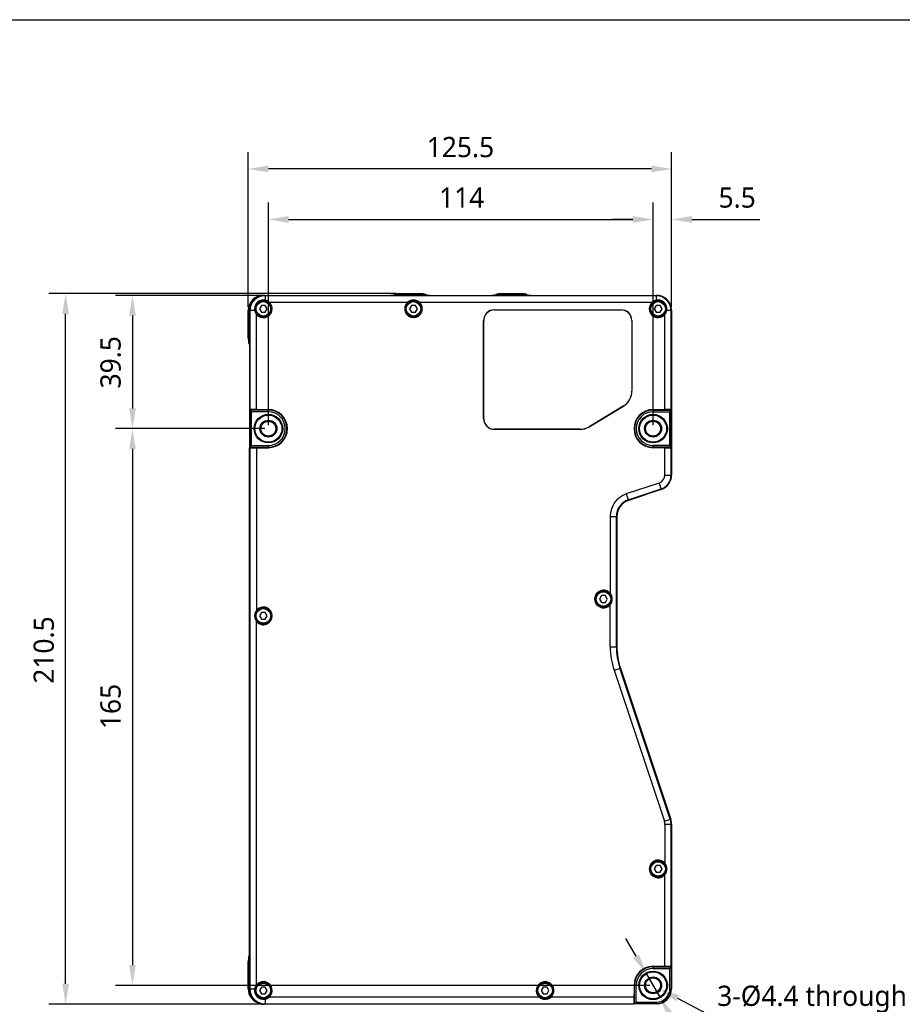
# Model space of a CAD drawing. Header units: millimetres. Extents: x -12 to 294, y -7 to 213.
# Tile 9 of 12: x 58 to 189, y 67 to 213. Entities that reach past the tile are written whole.
import ezdxf

# ---------------------------------------------------------------- set-up
doc = ezdxf.new("R2010")
doc.units = ezdxf.units.MM
doc.header["$LTSCALE"] = 23.1
doc.header["$PDMODE"] = 3
doc.header["$PDSIZE"] = 8
doc.layers.get('0').update_dxf_attribs({"linetype": 'CONTINUOUS'})
doc.layers.get('Defpoints').update_dxf_attribs({"linetype": 'CONTINUOUS'})
for name, color, linetype in [('00_COMPONENTS', 7, 'CONTINUOUS'), ('20_ALL_FEATURES', 7, 'CONTINUOUS'), ('51__DRAFT_DIMS', 7, 'CONTINUOUS')]:
    doc.layers.add(name, color=color, linetype=linetype)
doc.styles.get("Standard").update_dxf_attribs({"font": 'Roboto-Regular.ttf'})
doc.dimstyles.new('DIMSTYLE_1', dxfattribs={"dimtxt": 3, "dimasz": 3, "dimexe": 2.5, "dimexo": 0.5, "dimgap": 0.75, "dimtad": 1, "dimlfac": 2, "dimdsep": 46, "dimtxsty": 'STANDARD', "dimblk": '_FILLED', "dimblk1": '_FILLED', "dimblk2": '_FILLED', "dimcen": 0.09, "dimclrt": 3, "dimazin": 2, "dimtp": 0.3, "dimtm": 0.3, "dimtfac": 1, "dimtofl": 0, "dimtmove": 0, "dimatfit": 3, "dimldrblk": '_FILLED', "dimfxl": 1, "dimtolj": 1, "dimarcsym": 0})
doc.dimstyles.new('DIMSTYLE_2', dxfattribs={"dimtxt": 3, "dimasz": 3, "dimexe": 2.5, "dimexo": 0.5, "dimgap": 0.75, "dimtad": 1, "dimdec": 1, "dimlfac": 2, "dimdsep": 46, "dimtxsty": 'STANDARD', "dimblk": '_FILLED', "dimblk1": '_FILLED', "dimblk2": '_FILLED', "dimcen": 0.09, "dimclrt": 3, "dimazin": 2, "dimtp": 0.5, "dimtm": 0.5, "dimtfac": 1, "dimtdec": 1, "dimtofl": 0, "dimtmove": 0, "dimatfit": 3, "dimldrblk": '_FILLED', "dimfxl": 1, "dimtolj": 1, "dimarcsym": 0})
doc.dimstyles.new('DIMSTYLE_3', dxfattribs={"dimtxt": 3, "dimasz": 3, "dimexe": 2.5, "dimexo": 0.5, "dimgap": 0.75, "dimtad": 1, "dimlfac": 2, "dimdsep": 46, "dimtxsty": 'STANDARD', "dimblk": '_FILLED', "dimblk1": '_FILLED', "dimblk2": '_FILLED', "dimcen": 0.09, "dimclrt": 3, "dimazin": 2, "dimtp": 0.1, "dimtm": 0.1, "dimtfac": 1, "dimtofl": 0, "dimtmove": 0, "dimatfit": 3, "dimldrblk": '_FILLED', "dimfxl": 1, "dimtolj": 1, "dimarcsym": 0})

# ---------------------------------------------------------------- blocks, each defined once
blk = doc.blocks.new('_FILLED')
at = {"color": 0, "linetype": 'ByBlock'}
blk.add_solid([(0, 0), (-1, 0.167), (-1, -0.167)], dxfattribs=at)
blk = doc.blocks.new('*D2')
at = {"layer": '51__DRAFT_DIMS', "color": 0, "lineweight": -2}
for p, q in [((113.91, 172.34), (62.39, 172.34)), ((64.89, 70.07), (64.89, 169.34)), ((93.93, 67.07), (62.39, 67.07))]:
    blk.add_line(p, q, dxfattribs=at)
at = {"layer": 'Defpoints', "color": 0}
for p in [(64.89, 172.34), (114.41, 172.34), (94.43, 67.07)]:
    blk.add_point(p, dxfattribs=at)
at = {"layer": '51__DRAFT_DIMS', "color": 0, "linetype": 'ByBlock', "lineweight": -2, "xscale": 3, "yscale": 3, "zscale": 3}
for p, rotation in [((64.89, 172.34), 90), ((64.89, 67.07), 270)]:
    blk.add_blockref('_FILLED', p, dxfattribs=dict(at, rotation=rotation))
at = {"layer": '51__DRAFT_DIMS', "insert": (60.14, 119.53), "char_height": 3, "attachment_point": 2, "rotation": 90, "line_spacing_factor": 0.9}
blk.add_mtext('\\A1;210.5', dxfattribs=at)
blk = doc.blocks.new('*D3')
at = {"layer": '51__DRAFT_DIMS', "color": 0, "lineweight": -2}
for p, q in [((93.88, 172.09), (72.29, 172.09)), ((74.79, 169.09), (74.79, 155.34)), ((94.43, 152.34), (72.29, 152.34))]:
    blk.add_line(p, q, dxfattribs=at)
at = {"layer": 'Defpoints', "color": 0}
for p in [(94.38, 172.09), (74.79, 152.34), (94.93, 152.34)]:
    blk.add_point(p, dxfattribs=at)
at = {"layer": '51__DRAFT_DIMS', "color": 0, "linetype": 'ByBlock', "lineweight": -2, "xscale": 3, "yscale": 3, "zscale": 3}
for p, rotation in [((74.79, 172.09), 90.00000034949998), ((74.79, 152.34), 270.0000003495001)]:
    blk.add_blockref('_FILLED', p, dxfattribs=dict(at, rotation=rotation))
at = {"layer": '51__DRAFT_DIMS', "insert": (70.04, 162.17), "char_height": 3, "attachment_point": 2, "rotation": 90, "line_spacing_factor": 0.9}
blk.add_mtext('\\A1;39.5', dxfattribs=at)
blk = doc.blocks.new('*D4')
at = {"layer": '51__DRAFT_DIMS', "color": 0, "lineweight": -2}
for p, q in [((94.43, 152.34), (72.29, 152.34)), ((74.79, 149.34), (74.79, 72.84)), ((151.43, 69.84), (72.29, 69.84))]:
    blk.add_line(p, q, dxfattribs=at)
at = {"layer": 'Defpoints', "color": 0}
for p in [(94.93, 152.34), (74.79, 69.84), (151.93, 69.84)]:
    blk.add_point(p, dxfattribs=at)
at = {"layer": '51__DRAFT_DIMS', "color": 0, "linetype": 'ByBlock', "lineweight": -2, "xscale": 3, "yscale": 3, "zscale": 3}
for p, rotation in [((74.79, 152.34), 89.99999999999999), ((74.79, 69.84), 270)]:
    blk.add_blockref('_FILLED', p, dxfattribs=dict(at, rotation=rotation))
at = {"layer": '51__DRAFT_DIMS', "insert": (70.04, 111.17), "char_height": 3, "attachment_point": 2, "rotation": 90, "line_spacing_factor": 0.9}
blk.add_mtext('\\A1;165', dxfattribs=at)
blk = doc.blocks.new('*D5')
at = {"layer": '51__DRAFT_DIMS', "color": 0, "lineweight": -2}
for p, q in [((151.93, 152.84), (151.93, 185.84)), ((154.68, 170.34), (154.68, 185.84)), ((148.93, 183.34), (145.93, 183.34)), ((157.68, 183.34), (167.75, 183.34))]:
    blk.add_line(p, q, dxfattribs=at)
at = {"layer": 'Defpoints', "color": 0}
for p in [(151.93, 183.34), (154.68, 169.84), (151.93, 152.34)]:
    blk.add_point(p, dxfattribs=at)
at = {"layer": '51__DRAFT_DIMS', "color": 0, "linetype": 'ByBlock', "lineweight": -2, "xscale": 3, "yscale": 3, "zscale": 3}
blk.add_blockref('_FILLED', (151.93, 183.34), dxfattribs=at)
at = {"layer": '51__DRAFT_DIMS', "color": 0, "linetype": 'ByBlock', "lineweight": -2, "xscale": 3, "yscale": 3, "zscale": 3, "rotation": 180}
blk.add_blockref('_FILLED', (154.68, 183.34), dxfattribs=at)
at = {"layer": '51__DRAFT_DIMS', "insert": (161.63, 188.09), "char_height": 3, "attachment_point": 1, "line_spacing_factor": 0.9}
blk.add_mtext('\\A1;5.5', dxfattribs=at)
blk = doc.blocks.new('*D6')
at = {"layer": '51__DRAFT_DIMS', "color": 0, "lineweight": -2}
for p, q in [((94.93, 152.84), (94.93, 185.84)), ((151.93, 152.84), (151.93, 185.84)), ((97.93, 183.34), (148.93, 183.34))]:
    blk.add_line(p, q, dxfattribs=at)
at = {"layer": 'Defpoints', "color": 0}
for p in [(151.93, 183.34), (94.93, 152.34), (151.93, 152.34)]:
    blk.add_point(p, dxfattribs=at)
at = {"layer": '51__DRAFT_DIMS', "color": 0, "linetype": 'ByBlock', "lineweight": -2, "xscale": 3, "yscale": 3, "zscale": 3, "rotation": 180}
blk.add_blockref('_FILLED', (94.93, 183.34), dxfattribs=at)
at = {"layer": '51__DRAFT_DIMS', "color": 0, "linetype": 'ByBlock', "lineweight": -2, "xscale": 3, "yscale": 3, "zscale": 3}
blk.add_blockref('_FILLED', (151.93, 183.34), dxfattribs=at)
at = {"layer": '51__DRAFT_DIMS', "insert": (123.57, 188.09), "char_height": 3, "attachment_point": 2, "line_spacing_factor": 0.9}
blk.add_mtext('\\A1;114', dxfattribs=at)
blk = doc.blocks.new('*D7')
at = {"layer": '51__DRAFT_DIMS', "color": 0, "lineweight": -2}
for p, q in [((91.93, 170.34), (91.93, 193.32)), ((154.68, 170.34), (154.68, 193.32)), ((151.68, 190.82), (94.93, 190.82))]:
    blk.add_line(p, q, dxfattribs=at)
at = {"layer": 'Defpoints', "color": 0}
for p in [(91.93, 190.82), (91.93, 169.84), (154.68, 169.84)]:
    blk.add_point(p, dxfattribs=at)
at = {"layer": '51__DRAFT_DIMS', "color": 0, "linetype": 'ByBlock', "lineweight": -2, "xscale": 3, "yscale": 3, "zscale": 3, "rotation": 180}
blk.add_blockref('_FILLED', (91.93, 190.82), dxfattribs=at)
at = {"layer": '51__DRAFT_DIMS', "color": 0, "linetype": 'ByBlock', "lineweight": -2, "xscale": 3, "yscale": 3, "zscale": 3}
blk.add_blockref('_FILLED', (154.68, 190.82), dxfattribs=at)
at = {"layer": '51__DRAFT_DIMS', "insert": (123.39, 195.57), "char_height": 3, "attachment_point": 2, "line_spacing_factor": 0.9}
blk.add_mtext('\\A1;125.5', dxfattribs=at)

msp = doc.modelspace()

# ---------------------------------------------------------------- linework, layer by layer
msp.add_lwpolyline([(-11.6073, 212.9376), (293.9151, 212.9376), (293.9151, -7.4985), (-11.6073, -7.4985)], close=True)
at = {"layer": '00_COMPONENTS'}
for p, q in [((93.8953, 170.592), (93.6066, 170.092)), ((93.6066, 170.092), (93.8953, 169.592)), ((94.4726, 170.592), (93.8953, 170.592)), ((93.8953, 169.592), (94.4726, 169.592)), ((94.7613, 170.092), (94.4726, 170.592)), ((94.4726, 169.592), (94.7613, 170.092)), ((116.1453, 170.592), (115.8566, 170.092)), ((115.8566, 170.092), (116.1453, 169.592)), ((116.7226, 170.592), (116.1453, 170.592)), ((116.1453, 169.592), (116.7226, 169.592)), ((117.0113, 170.092), (116.7226, 170.592)), ((116.7226, 169.592), (117.0113, 170.092)), ((152.3953, 170.592), (152.1066, 170.092)), ((152.1066, 170.092), (152.3953, 169.592)), ((152.9726, 170.592), (152.3953, 170.592)), ((152.3953, 169.592), (152.9726, 169.592)), ((153.2613, 170.092), (152.9726, 170.592)), ((152.9726, 169.592), (153.2613, 170.092)), ((144.2896, 127.592), (144.0009, 127.092)), ((144.0009, 127.092), (144.2896, 126.592)), ((144.867, 127.592), (144.2896, 127.592)), ((145.1556, 127.092), (144.867, 127.592)), ((144.867, 126.592), (145.1556, 127.092)), ((144.2896, 126.592), (144.867, 126.592)), ((93.8953, 125.092), (93.6066, 124.592)), ((93.6066, 124.592), (93.8953, 124.092)), ((94.4726, 125.092), (93.8953, 125.092)), ((93.8953, 124.092), (94.4726, 124.092)), ((94.7613, 124.592), (94.4726, 125.092)), ((94.4726, 124.092), (94.7613, 124.592)), ((152.3953, 87.592), (152.1066, 87.092)), ((152.9726, 87.592), (152.3953, 87.592)), ((153.2613, 87.092), (152.9726, 87.592)), ((152.1066, 87.092), (152.3953, 86.592)), ((152.3953, 86.592), (152.9726, 86.592)), ((152.9726, 86.592), (153.2613, 87.092)), ((93.8953, 69.592), (93.6066, 69.092)), ((93.6066, 69.092), (93.8953, 68.592)), ((94.4726, 69.592), (93.8953, 69.592)), ((93.8953, 68.592), (94.4726, 68.592)), ((94.7613, 69.092), (94.4726, 69.592)), ((94.4726, 68.592), (94.7613, 69.092)), ((135.6453, 69.592), (135.3566, 69.092)), ((135.3566, 69.092), (135.6453, 68.592)), ((136.2226, 69.592), (135.6453, 69.592)), ((135.6453, 68.592), (136.2226, 68.592)), ((136.5113, 69.092), (136.2226, 69.592)), ((136.2226, 68.592), (136.5113, 69.092))]:
    msp.add_line(p, q, dxfattribs=at)
for centre, radius in [((94.1839, 170.092), 1.125), ((94.1839, 170.092), 1.075), ((116.4339, 170.092), 1.125), ((116.4339, 170.092), 1.075), ((152.6839, 170.092), 1.125), ((152.6839, 170.092), 1.075), ((144.5783, 127.092), 1.125), ((144.5783, 127.092), 1.075), ((94.1839, 124.592), 1.125), ((94.1839, 124.592), 1.075), ((152.6839, 87.092), 1.125), ((152.6839, 87.092), 1.075), ((94.1839, 69.092), 1.125), ((94.1839, 69.092), 1.075), ((135.9339, 69.092), 1.125), ((135.9339, 69.092), 1.075)]:
    msp.add_circle(centre, radius, dxfattribs=at)
at = {"layer": '20_ALL_FEATURES'}
for p, q in [((113.6248, 172.217), (113.6659, 172.092)), ((114.4055, 172.342), (114.4055, 172.192)), ((114.4055, 172.342), (117.4624, 172.342)), ((117.4624, 172.192), (114.4055, 172.192)), ((117.4624, 172.192), (117.4624, 172.342)), ((118.243, 172.217), (118.202, 172.092)), ((128.6248, 172.217), (128.6659, 172.092)), ((129.4055, 172.342), (129.4055, 172.192)), ((129.4055, 172.342), (132.4624, 172.342)), ((132.4624, 172.192), (129.4055, 172.192)), ((132.4624, 172.192), (132.4624, 172.342)), ((133.243, 172.217), (133.202, 172.092)), ((94.1839, 172.092), (94.1839, 172.0837)), ((94.1839, 172.092), (94.3759, 172.092)), ((94.3759, 172.092), (152.4339, 172.092)), ((152.4339, 172.0188), (94.4339, 172.0184)), ((94.4339, 172.0184), (94.4339, 171.3695)), ((95.0285, 171.092), (115.5894, 171.092)), ((117.2785, 171.092), (151.8394, 171.092)), ((152.4339, 171.3695), (152.4339, 172.092)), ((91.9339, 165.8136), (91.9339, 169.842)), ((92.0839, 169.842), (91.9339, 169.842)), ((92.0839, 169.842), (92.0839, 165.8136)), ((92.1267, 169.842), (92.1267, 155.1873)), ((92.9065, 169.842), (92.1267, 169.842)), ((92.1999, 169.842), (92.1999, 155.1842)), ((93.1839, 155.167), (93.1839, 169.2475)), ((128.4339, 169.9508), (128.4339, 169.942)), ((128.4339, 169.9508), (147.1839, 169.9508)), ((128.4339, 169.942), (147.1839, 169.942)), ((147.1839, 169.942), (147.1839, 169.9508)), ((153.6839, 155.167), (153.6839, 169.2475)), ((154.6839, 169.842), (153.9614, 169.842)), ((154.6107, 155.1832), (154.6107, 169.842)), ((154.6839, 169.842), (154.6839, 155.1863)), ((126.8252, 153.842), (126.8252, 168.342)), ((126.8339, 168.342), (126.8252, 168.342)), ((126.8339, 153.842), (126.8339, 168.342)), ((148.7839, 168.342), (148.7839, 157.892)), ((148.7927, 168.342), (148.7839, 168.342)), ((148.7927, 168.342), (148.7927, 157.892)), ((91.9339, 165.8136), (92.0839, 165.8136)), ((92.0589, 165.0329), (92.1267, 165.0552)), ((148.7839, 157.892), (148.7927, 157.892)), ((92.1839, 149.4996), (92.1839, 155.1845)), ((92.2477, 155.0964), (92.1839, 155.1601)), ((93.1839, 155.167), (92.1999, 155.1842)), ((92.2477, 155.0964), (92.2488, 155.0305)), ((94.9339, 155.0964), (92.2477, 155.0964)), ((92.2488, 149.6536), (92.2488, 155.0305)), ((92.2488, 155.0305), (92.4339, 154.842)), ((92.3339, 155.1819), (92.3339, 155.1575)), ((92.3339, 155.1575), (93.5839, 155.1575)), ((92.4339, 149.842), (92.4339, 154.842)), ((94.9339, 154.842), (92.4339, 154.842)), ((93.1839, 155.167), (94.9339, 155.167)), ((93.5839, 155.1619), (93.5839, 155.1575)), ((93.5839, 155.1619), (94.9339, 155.1619)), ((94.9339, 154.842), (94.9339, 155.1619)), ((147.523, 155.6634), (142.447, 152.6134)), ((142.4515, 152.6059), (147.5275, 155.6559)), ((147.5275, 155.6559), (147.523, 155.6634)), ((151.9339, 155.167), (153.6839, 155.167)), ((151.9339, 155.1619), (151.9339, 154.842)), ((151.9339, 155.1619), (153.2839, 155.1619)), ((151.9339, 155.0964), (154.6202, 155.0964)), ((151.9339, 154.842), (154.4339, 154.842)), ((153.2839, 155.1575), (153.2839, 155.1619)), ((153.2839, 155.1575), (154.5339, 155.1575)), ((154.6107, 155.1832), (153.6839, 155.167)), ((154.4339, 154.842), (154.6191, 155.0305)), ((154.4339, 149.842), (154.4339, 154.842)), ((154.5339, 155.1575), (154.5339, 155.1819)), ((154.6191, 155.0305), (154.6202, 155.0964)), ((154.6191, 149.6536), (154.6191, 155.0305)), ((154.6839, 155.1601), (154.6202, 155.0964)), ((154.6839, 155.1863), (154.6839, 149.4978)), ((126.8252, 153.842), (126.8339, 153.842)), ((128.4339, 152.242), (128.4339, 152.2333)), ((141.1079, 152.242), (128.4339, 152.242)), ((141.1079, 152.2333), (128.4339, 152.2333)), ((141.1079, 152.2333), (141.1079, 152.242)), ((142.447, 152.6134), (142.4515, 152.6059)), ((92.1267, 69.342), (92.1267, 149.4968)), ((92.1814, 149.5937), (92.1839, 149.5937)), ((92.2477, 149.5877), (92.1839, 149.524)), ((92.1999, 149.4999), (93.1839, 149.517)), ((92.1999, 149.4999), (92.1999, 69.342)), ((92.2488, 149.6536), (92.2477, 149.5877)), ((92.2477, 149.5877), (94.9339, 149.5877)), ((92.4339, 149.842), (92.2488, 149.6536)), ((92.3339, 149.5266), (92.3339, 149.5022)), ((93.5839, 149.5266), (92.3339, 149.5266)), ((92.4339, 149.842), (94.9339, 149.842)), ((93.1839, 149.517), (93.1839, 125.4366)), ((93.1839, 149.517), (94.9339, 149.517)), ((93.5839, 149.5266), (93.5839, 149.5222)), ((94.9339, 149.5222), (93.5839, 149.5222)), ((94.9339, 149.842), (94.9339, 149.5222)), ((151.9339, 149.5222), (151.9339, 149.842)), ((154.4339, 149.842), (151.9339, 149.842)), ((154.6202, 149.5877), (151.9339, 149.5877)), ((151.9339, 149.5222), (153.2839, 149.5222)), ((153.6839, 149.517), (151.9339, 149.517)), ((153.2839, 149.5222), (153.2839, 149.5266)), ((154.5339, 149.5266), (153.2839, 149.5266)), ((153.6839, 145.4633), (153.6839, 149.517)), ((153.6839, 149.517), (154.6107, 149.5009)), ((154.6191, 149.6536), (154.4339, 149.842)), ((154.5339, 149.5022), (154.5339, 149.5266)), ((154.6107, 145.4633), (154.6107, 149.5009)), ((154.6202, 149.5877), (154.6191, 149.6536)), ((154.6839, 149.524), (154.6202, 149.5877)), ((154.6839, 149.5937), (154.6865, 149.5937)), ((154.6839, 149.4978), (154.6839, 145.4633)), ((153.6839, 145.4633), (154.6839, 145.4633)), ((152.8295, 144.2776), (147.9706, 142.6565)), ((148.2639, 141.7773), (153.1228, 143.3984)), ((153.146, 143.329), (148.2871, 141.7079)), ((152.8295, 144.2776), (153.146, 143.329)), ((147.9706, 142.6565), (148.2871, 141.7079)), ((145.5783, 139.3364), (145.5783, 127.9366)), ((145.5783, 139.3364), (146.5783, 139.3364)), ((146.5051, 120.0119), (146.5051, 139.3364)), ((146.5783, 139.3364), (146.5783, 120.0119)), ((145.5783, 120.0119), (145.5783, 126.2475)), ((93.1839, 69.9366), (93.1839, 123.7475)), ((145.5783, 120.0119), (146.5783, 120.0119)), ((146.1437, 116.5307), (147.0923, 116.8471)), ((154.486, 94.454), (147.0228, 116.824)), ((147.0923, 116.8471), (154.5554, 94.4772)), ((146.1437, 116.5307), (153.6068, 94.1607)), ((153.6068, 94.1607), (154.5554, 94.4772)), ((154.6839, 93.686), (153.6839, 93.686)), ((153.6839, 93.686), (153.6839, 87.9366)), ((154.6107, 72.6832), (154.6107, 93.686)), ((154.6839, 93.686), (154.6839, 72.6863)), ((153.6839, 72.667), (153.6839, 86.2475)), ((92.0839, 73.3705), (91.9339, 73.3705)), ((91.9339, 69.342), (91.9339, 73.3705)), ((92.0589, 74.1511), (92.1267, 74.1289)), ((92.0839, 73.3705), (92.0839, 69.342)), ((151.9339, 72.667), (153.6839, 72.667)), ((151.9339, 72.6619), (153.2839, 72.6619)), ((151.9339, 72.342), (151.9339, 72.6619)), ((151.9339, 72.5964), (154.6233, 72.5964)), ((151.9339, 72.342), (154.4339, 72.342)), ((153.2839, 72.6575), (153.2839, 72.6619)), ((153.2839, 72.6575), (154.5339, 72.6575)), ((153.6839, 72.667), (154.6107, 72.6832)), ((154.4339, 72.342), (154.6223, 72.5337)), ((154.4339, 69.342), (154.4339, 72.342)), ((154.5339, 72.6575), (154.5339, 72.6819)), ((154.6223, 72.5337), (154.6233, 72.5964)), ((154.6223, 72.5337), (154.6223, 69.342)), ((154.6233, 72.5964), (154.6839, 72.6601)), ((154.6839, 72.6863), (154.6839, 69.342)), ((91.9339, 69.342), (92.0839, 69.342)), ((92.1267, 69.342), (92.9065, 69.342)), ((92.1267, 69.342), (92.1267, 69.284)), ((149.1089, 69.842), (149.1089, 68.092)), ((149.1141, 69.842), (149.4339, 69.842)), ((149.1141, 69.842), (149.1141, 68.492)), ((149.1796, 67.1527), (149.1796, 69.842)), ((149.4339, 67.342), (149.4339, 69.842)), ((154.4339, 69.342), (154.6839, 69.342)), ((94.4339, 67.8146), (94.4339, 67.0348)), ((135.0894, 68.092), (95.0285, 68.092)), ((149.1089, 68.092), (136.7785, 68.092)), ((149.1089, 68.092), (149.0918, 67.108)), ((149.0941, 67.242), (149.1185, 67.242)), ((149.1141, 68.492), (149.1185, 68.492)), ((149.1796, 67.1527), (149.1159, 67.092)), ((149.1185, 67.242), (149.1185, 68.492)), ((149.1796, 67.1527), (149.2423, 67.1537)), ((149.2423, 67.1537), (149.4339, 67.342)), ((152.4339, 67.1537), (149.2423, 67.1537)), ((149.4339, 67.342), (152.4339, 67.342)), ((152.4339, 67.342), (152.4339, 67.092)), ((94.4339, 67.108), (149.0918, 67.108)), ((152.4339, 67.092), (149.0915, 67.092)), ((149.1856, 67.092), (149.1856, 67.0895))]:
    msp.add_line(p, q, dxfattribs=at)
for points in [[(94.2259, 172.087), (94.1917, 172.0845), (94.1488, 172.0805), (94.106, 172.0758), (94.0633, 172.0702), (94.0206, 172.0638), (93.9781, 172.0566), (93.9358, 172.0485), (93.8936, 172.0397), (93.8515, 172.03), (93.8097, 172.0196), (93.7681, 172.0083), (93.7267, 171.9963), (93.6856, 171.9834), (93.6448, 171.9698), (93.6042, 171.9554), (93.5639, 171.9403), (93.5239, 171.9243), (93.4843, 171.9077), (93.4449, 171.8902), (93.406, 171.8721), (93.3674, 171.8532), (93.3291, 171.8335), (93.2913, 171.8131), (93.2539, 171.7921), (93.2168, 171.7703), (93.1802, 171.7478), (93.1441, 171.7246), (93.1083, 171.7007), (93.0731, 171.6761), (93.0383, 171.6509), (93.004, 171.625), (92.9702, 171.5984), (92.9369, 171.5713), (92.9041, 171.5434), (92.8718, 171.515), (92.8401, 171.4859), (92.809, 171.4562), (92.7784, 171.4259), (92.7484, 171.3951), (92.719, 171.3636), (92.6902, 171.3316), (92.662, 171.2991), (92.6345, 171.266), (92.6076, 171.2324), (92.5813, 171.1983), (92.5557, 171.1638), (92.5307, 171.1287), (92.5065, 171.0931), (92.4829, 171.0571), (92.46, 171.0207), (92.4378, 170.9838), (92.4163, 170.9465), (92.3956, 170.9088), (92.3756, 170.8708), (92.3563, 170.8323), (92.3377, 170.7935), (92.3199, 170.7543), (92.3028, 170.7148), (92.2865, 170.675), (92.271, 170.6349), (92.2562, 170.5945), (92.2422, 170.5538), (92.229, 170.5129), (92.2166, 170.4716), (92.2049, 170.4302), (92.1941, 170.3886), (92.184, 170.3467), (92.1748, 170.3047), (92.1663, 170.2625), (92.1587, 170.2201), (92.1519, 170.1776), (92.1459, 170.135), (92.1407, 170.0923), (92.1363, 170.0495), (92.1327, 170.0066), (92.13, 169.9636), (92.1281, 169.9206), (92.127, 169.8776), (92.1267, 169.842)], [(92.1267, 69.284), (92.127, 69.2494), (92.1281, 69.2073), (92.13, 69.1653), (92.1326, 69.1233), (92.1361, 69.0813), (92.1403, 69.0393), (92.1453, 68.9974), (92.1511, 68.9556), (92.1577, 68.9139), (92.165, 68.8723), (92.1732, 68.8308), (92.1821, 68.7895), (92.1918, 68.7484), (92.2023, 68.7074), (92.2135, 68.6666), (92.2255, 68.6261), (92.2383, 68.5858), (92.2519, 68.5457), (92.2661, 68.5059), (92.2812, 68.4664), (92.2969, 68.4272), (92.3134, 68.3882), (92.3306, 68.3496), (92.3486, 68.3113), (92.3673, 68.2734), (92.3866, 68.2358), (92.4067, 68.1986), (92.4275, 68.1618), (92.449, 68.1253), (92.4711, 68.0893), (92.4939, 68.0537), (92.5174, 68.0185), (92.5416, 67.9837), (92.5663, 67.9495), (92.5918, 67.9157), (92.6178, 67.8824), (92.6445, 67.8496), (92.6717, 67.8173), (92.6996, 67.7856), (92.728, 67.7544), (92.757, 67.7237), (92.7866, 67.6936), (92.8167, 67.6641), (92.8474, 67.6351), (92.8786, 67.6067), (92.9103, 67.5789), (92.9425, 67.5517), (92.9753, 67.5251), (93.0085, 67.4992), (93.0423, 67.4738), (93.0765, 67.4491), (93.1111, 67.425), (93.1462, 67.4016), (93.1818, 67.3788), (93.2177, 67.3567), (93.2541, 67.3353), (93.2909, 67.3146), (93.3281, 67.2945), (93.3657, 67.2752), (93.4036, 67.2565), (93.4418, 67.2386), (93.4805, 67.2214), (93.5194, 67.2049), (93.5586, 67.1891), (93.5982, 67.1741), (93.638, 67.1598), (93.6781, 67.1463), (93.7184, 67.1335), (93.759, 67.1215), (93.7998, 67.1103), (93.8408, 67.0998), (93.8819, 67.0901), (93.9233, 67.0812), (93.9648, 67.073), (94.0064, 67.0657), (94.0481, 67.0591), (94.0899, 67.0533), (94.1318, 67.0483), (94.1738, 67.0441), (94.2158, 67.0407), (94.2579, 67.038), (94.2999, 67.0362), (94.342, 67.0351), (94.3759, 67.0348)]]:
    msp.add_lwpolyline(points, dxfattribs=at)
for centre, radius in [((94.1839, 170.092), 1.25), ((116.4339, 170.092), 1.25), ((152.6839, 170.092), 1.25), ((94.9339, 152.342), 2.115), ((94.9339, 152.342), 2.0103), ((94.9339, 152.342), 1.2527), ((94.9339, 152.342), 1.1), ((151.9339, 152.342), 2.115), ((151.9339, 152.342), 2.0103), ((151.9339, 152.342), 1.2527), ((151.9339, 152.342), 1.1), ((144.5783, 127.092), 1.25), ((94.1839, 124.592), 1.25), ((152.6839, 87.092), 1.25), ((151.9339, 69.842), 2.115), ((151.9339, 69.842), 2.0103), ((94.1839, 69.092), 1.25), ((135.9339, 69.092), 1.25), ((151.9339, 69.842), 1.2527), ((151.9339, 69.842), 1.1)]:
    msp.add_circle(centre, radius, dxfattribs=at)
for centre, radius, start, end in [((112.8442, 174.592), 2.5, 270, 288.194872), ((114.4055, 169.842), 2.5, 90, 108.194872), ((114.4055, 169.842), 2.35, 90, 106.767486), ((117.4624, 169.842), 2.5, 71.805128, 90), ((117.4624, 169.842), 2.35, 73.232514, 90), ((119.0237, 174.592), 2.5, 251.805128, 270), ((127.8442, 174.592), 2.5, 270, 288.194872), ((129.4055, 169.842), 2.5, 90, 108.194872), ((129.4055, 169.842), 2.35, 90, 106.767486), ((132.4624, 169.842), 2.5, 71.805128, 90), ((132.4624, 169.842), 2.35, 73.232514, 90), ((134.0237, 174.592), 2.5, 251.805128, 270), ((94.1839, 169.842), 2.25, 90, 180), ((94.1839, 169.842), 2.1, 139.547179, 180), ((94.3769, 169.8421), 2.177, 88.498424, 180.001369), ((94.1892, 170.0868), 1.3058, 90.228967, 190.804055), ((94.1839, 170.092), 1.3089, 220.182813, 49.817187), ((94.1892, 170.0858), 1.3068, 79.206421, 90.232364), ((94.3759, 169.8432), 2.2488, 90.000531, 93.824331), ((94.1839, 170.0577), 1.3354, 50.765214, 79.206861), ((116.4339, 170.092), 1.3089, 130.182813, 49.817187), ((152.6839, 170.092), 1.3089, 130.182813, 319.817187), ((152.684, 170.0577), 1.3354, 100.793139, 129.234786), ((152.4339, 169.842), 2.25, 0, 90), ((152.4339, 169.842), 2.1768, 0, 90), ((152.6786, 170.086), 1.3066, 89.767016, 100.793736), ((128.4339, 168.342), 1.6087, 90, 180), ((128.4339, 168.342), 1.6, 90, 180), ((147.1839, 168.342), 1.6087, 0, 90), ((147.1839, 168.342), 1.6, 0, 90), ((94.4339, 165.8136), 2.5, 180, 198.194872), ((89.6839, 164.2523), 2.5, 12.279198, 18.194872), ((94.4339, 165.8136), 2.35, 180, 190.939836), ((146.1839, 157.892), 2.6, 301, 0), ((146.1839, 157.892), 2.6087, 301, 0), ((93.5839, 156.092), 0.9345, 261.805699, 270), ((93.5839, 156.092), 0.9302, 263.987968, 270), ((94.9339, 152.342), 2.825, 270, 90), ((94.9339, 152.342), 2.8198, 270, 90), ((94.9339, 152.342), 2.7544, 270, 90), ((94.9339, 152.342), 2.5, 270.000004, 89.999996), ((151.9339, 152.342), 2.825, 90, 270), ((151.9339, 152.342), 2.8198, 90, 270), ((151.9339, 152.342), 2.7544, 90.000001, 270.000001), ((151.9339, 152.342), 2.5, 90.000005, 269.999994), ((153.2839, 156.092), 0.9345, 270, 278.1943), ((153.2839, 156.092), 0.9302, 270, 276.012046), ((128.4339, 153.842), 1.6087, 180, 270), ((128.4339, 153.842), 1.6, 180, 270), ((141.1079, 154.842), 2.6, 270, 301), ((141.1079, 154.842), 2.6087, 270, 301), ((93.5839, 148.592), 0.9345, 90, 98.1943), ((93.5839, 148.592), 0.9302, 90, 96.012046), ((153.2839, 148.592), 0.9345, 81.805699, 90), ((153.2839, 148.592), 0.9302, 83.987968, 90), ((152.4339, 145.4633), 1.25, 288.45, 0), ((152.4339, 145.4633), 2.1768, 288.45, 0), ((152.4339, 145.4633), 2.25, 288.45, 0), ((149.0783, 139.3364), 3.5, 108.45, 180), ((149.0783, 139.3364), 2.5732, 108.45, 180), ((149.0783, 139.3364), 2.5, 108.45, 180), ((144.5783, 127.092), 1.3089, 40.182813, 319.817187), ((94.1839, 124.592), 1.3089, 220.182813, 139.817187), ((156.5783, 120.0119), 11, 180, 198.45), ((156.5783, 120.0119), 10.0732, 180, 198.45), ((156.5783, 120.0119), 10, 180, 198.45), ((152.1839, 93.686), 1.5, 0, 18.45), ((152.1839, 93.686), 2.4268, 0, 18.45), ((152.1839, 93.686), 2.5, 0, 18.45), ((152.6839, 87.092), 1.3089, 40.182813, 319.817187), ((94.4339, 73.3705), 2.5, 161.805128, 180), ((89.6839, 74.9318), 2.5, 341.805128, 347.720802), ((94.4339, 73.3705), 2.35, 169.060163, 180), ((151.9339, 69.842), 2.825, 90, 180), ((151.9339, 69.842), 2.8198, 90, 180), ((151.9339, 69.842), 2.7544, 90.000001, 180), ((151.9339, 69.842), 2.5, 90.000005, 179.999995), ((153.2839, 73.592), 0.9345, 270, 278.1943), ((153.2839, 73.592), 0.9302, 270, 276.012046), ((94.1839, 69.092), 1.3089, 310.182813, 139.817187), ((135.9339, 69.092), 1.3089, 310.182813, 229.817187), ((94.1839, 69.342), 2.25, 180, 256.111807), ((94.1839, 69.342), 2.1, 180, 207.134074), ((113.992, 69.3405), 21.792, 179.996054, 180.161376), ((94.3776, 69.2857), 2.1776, 180.17212, 269.827691), ((152.4339, 69.342), 2.25, 270, 0), ((152.4339, 69.342), 2.1883, 270, 360), ((152.4339, 69.342), 2, 270.000004, 359.999996), ((94.1893, 69.0981), 1.3066, 269.767016, 280.793736), ((94.1839, 69.1264), 1.3354, 280.793139, 309.234786), ((148.1839, 68.492), 0.9345, 351.805699, 0), ((148.1839, 68.492), 0.9302, 353.987968, 0), ((94.434, 88.8838), 21.7758, 269.834485, 269.999962)]:
    msp.add_arc(centre, radius, start, end, dxfattribs=at)
for centre, major_axis, ratio, start_param, end_param in [((116.4339, 170.0571), (0, 1.336), 0.99965709, 5.59859394, 6.96777668), ((94.2189, 170.092), (1.336, 0), 0.99965709, -2.95329482, -2.45700128), ((152.649, 170.092), (1.336, 0), 0.99965709, -0.68459137, -0.18829783), ((92.3767, 155.1873), (0.25, 0), 0.01745506, 3.14159265, 3.92699082), ((92.3339, 155.1601), (0.15, 0), 0.01745506, 3.14159265, 4.71238898), ((154.5339, 155.1601), (0.15, 0), 0.01745506, -1.57079633, 0), ((154.4339, 155.1863), (0.25, 0), 0.01745506, -0.78539816, 0), ((92.3767, 149.4968), (0.25, 0), 0.01745506, 2.35619449, 3.14159266), ((92.3339, 149.524), (0.15, 0), 0.01745506, 1.57079633, 3.14159265), ((154.5339, 149.524), (0.15, 0), 0.01745506, 0, 1.57079633), ((154.4339, 149.4978), (0.25, 0), 0.01745506, 0, 0.78539816), ((144.5433, 127.092), (1.336, 0), 0.99965709, -0.68459137, 0.68459137), ((94.2189, 124.592), (1.336, 0), 0.99965709, 2.45700128, 3.82618403), ((152.649, 87.092), (1.336, 0), 0.99965709, -0.68459137, 0.68459137), ((154.5339, 72.6601), (0.15, 0), 0.01745506, -1.57079633, 0), ((154.4339, 72.6863), (0.25, 0), 0.01745506, -0.78539816, 0), ((94.2189, 69.092), (1.336, 0), 0.99965709, 2.45700128, 2.95329482), ((135.9339, 69.127), (0, 1.336), 0.99965709, 2.45700128, 3.82618403), ((149.1159, 67.242), (0, 0.15), 0.01745506, -3.14159265, -1.57079633), ((149.0887, 67.2848), (0, 0.25), 0.01745506, -3.14159265, -2.35619449)]:
    msp.add_ellipse(centre, major_axis=major_axis, ratio=ratio, start_param=start_param, end_param=end_param, dxfattribs=at)
for points, knots in [([(94.4022, 172.0697), (94.4035, 172.0676), (94.3985, 172.0762), (94.3957, 172.0792), (94.3926, 172.0831), (94.3896, 172.0864), (94.3864, 172.0888), (94.3837, 172.0908), (94.3802, 172.0921), (94.3775, 172.092), (94.3759, 172.092)], [0, 0, 0, 0, 0.20610774, 0.31479569, 0.45560888, 0.58868577, 0.69426992, 0.78202627, 0.8679026, 1, 1, 1, 1]), ([(94.4339, 172.0184), (94.429, 172.022), (94.4221, 172.0317), (94.4157, 172.0468), (94.4079, 172.0565), (94.4032, 172.064), (94.4021, 172.068), (94.4022, 172.0697)], [0, 0, 0, 0, 0.30278083, 0.56399792, 0.80694019, 0.91207096, 1, 1, 1, 1]), ([(153.9614, 169.842), (153.9791, 169.9348), (153.9946, 170.1255), (153.9543, 170.4097), (153.854, 170.6802), (153.6958, 170.9224), (153.4887, 171.1249), (153.2421, 171.276), (152.9699, 171.3707), (152.7789, 171.3922), (152.6839, 171.3926)], [0, 0, 0, 0, 0.12389313, 0.24850822, 0.37366851, 0.49920403, 0.62485469, 0.75035446, 0.87547942, 1, 1, 1, 1]), ([(92.2, 69.2792), (92.1946, 69.2793), (92.1844, 69.2796), (92.1699, 69.2801), (92.1572, 69.2807), (92.1466, 69.2813), (92.1383, 69.2819), (92.1328, 69.2824), (92.1296, 69.2829), (92.1281, 69.2832), (92.1272, 69.2835), (92.1267, 69.2838), (92.1267, 69.284)], [0, 0, 0, 0, 0.21965519, 0.41796455, 0.59107391, 0.73593903, 0.84998242, 0.93190905, 0.96061273, 0.98120744, 0.9940001, 1, 1, 1, 1]), ([(92.9065, 69.342), (92.8888, 69.2492), (92.8733, 69.0586), (92.9136, 68.7744), (93.0139, 68.5039), (93.1721, 68.2617), (93.3792, 68.0592), (93.6258, 67.9081), (93.898, 67.8134), (94.089, 67.7919), (94.1839, 67.7915)], [0, 0, 0, 0, 0.12389313, 0.24850822, 0.37366851, 0.49920403, 0.62485469, 0.75035446, 0.87547942, 1, 1, 1, 1]), ([(94.3711, 67.1081), (94.3712, 67.1027), (94.3715, 67.0925), (94.372, 67.078), (94.3726, 67.0653), (94.3732, 67.0547), (94.3738, 67.0464), (94.3743, 67.0409), (94.3748, 67.0377), (94.3751, 67.0362), (94.3754, 67.0353), (94.3757, 67.0348), (94.3759, 67.0348)], [0, 0, 0, 0, 0.21966719, 0.41798577, 0.59110099, 0.73596809, 0.85000928, 0.93192974, 0.96062871, 0.98121801, 0.99400476, 1, 1, 1, 1])]:
    msp.add_open_spline(points, degree=3, knots=knots, dxfattribs=at)
at = {"layer": '51__DRAFT_DIMS', "color": 8}
for p, q in [((149.4171, 74.1743), (147.9101, 76.7683)), ((150.9241, 71.5803), (152.9438, 68.1038)), ((151.8439, 69.842), (152.0239, 69.842)), ((151.9339, 69.752), (151.9339, 69.932)), ((155.5621, 67.9324), (160.8103, 65.1702))]:
    msp.add_line(p, q, dxfattribs=at)
at = {"layer": '51__DRAFT_DIMS'}
for radius, start, end in [(2.0103, 90, 123.052898), (1.1, 270, 341.079231)]:
    msp.add_arc((151.9339, 69.842), radius, start, end, dxfattribs=at)

# ---------------------------------------------------------------- block references
at = {"layer": '51__DRAFT_DIMS', "color": 8, "xscale": 3, "yscale": 3, "zscale": 3}
for p, rotation in [((150.9241, 71.5803), 300.1543138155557), ((152.9074, 69.3297), 152.2407372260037), ((152.9438, 68.1038), 120.1543138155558)]:
    msp.add_blockref('_FILLED', p, dxfattribs=dict(at, rotation=rotation))

# ---------------------------------------------------------------- texts
at = {"layer": '51__DRAFT_DIMS', "insert": (161.4353, 69.7952), "char_height": 3, "attachment_point": 1, "line_spacing_factor": 0.9}
msp.add_mtext('\\A1;{\\fRoboto|b0|i0|c0|p2;3-%%c4.4 through hole}', dxfattribs=at)

# ---------------------------------------------------------------- dimensions: what is measured, and where the dimension line sits
at = {"layer": '51__DRAFT_DIMS', "color": 8}
for base, p1, p2, angle, dimstyle, picture, middle in [((91.9339, 190.8209), (154.6839, 169.842), (91.9339, 169.842), 180, 'DIMSTYLE_2', '*D7', (123.3907, 190.8209)), ((151.9339, 183.339), (154.6839, 169.842), (151.9339, 152.342), 180, 'DIMSTYLE_3', '*D5', (164.3161, 183.339)), ((64.8912, 172.342), (94.4339, 67.0708), (114.4055, 172.342), 90, 'DIMSTYLE_2', '*D2', (64.8912, 119.5332)), ((74.7894, 152.342), (94.3759, 172.092), (94.9339, 152.342), 270, 'DIMSTYLE_1', '*D3', (74.7894, 162.1731)), ((74.7894, 69.842), (94.9339, 152.342), (151.9339, 69.842), 270, 'DIMSTYLE_2', '*D4', (74.7894, 111.1741))]:
    dim = msp.add_linear_dim(base=base, p1=p1, p2=p2, angle=angle, dimstyle=dimstyle, override={"dimclrt": 256}, dxfattribs=at)
    dim.commit()
    dim.dimension.update_dxf_attribs({"geometry": picture, "text_midpoint": middle, "dimtype": 160})
dim = msp.add_linear_dim(base=(151.9339, 183.339), p1=(94.9339, 152.342), p2=(151.9339, 152.342), dimstyle='DIMSTYLE_1', override={"dimclrt": 256}, dxfattribs=at)
dim.commit()
dim.dimension.update_dxf_attribs({"geometry": '*D6', "text_midpoint": (123.5746, 183.339), "dimtype": 160})

doc.saveas('drawing.dxf')
